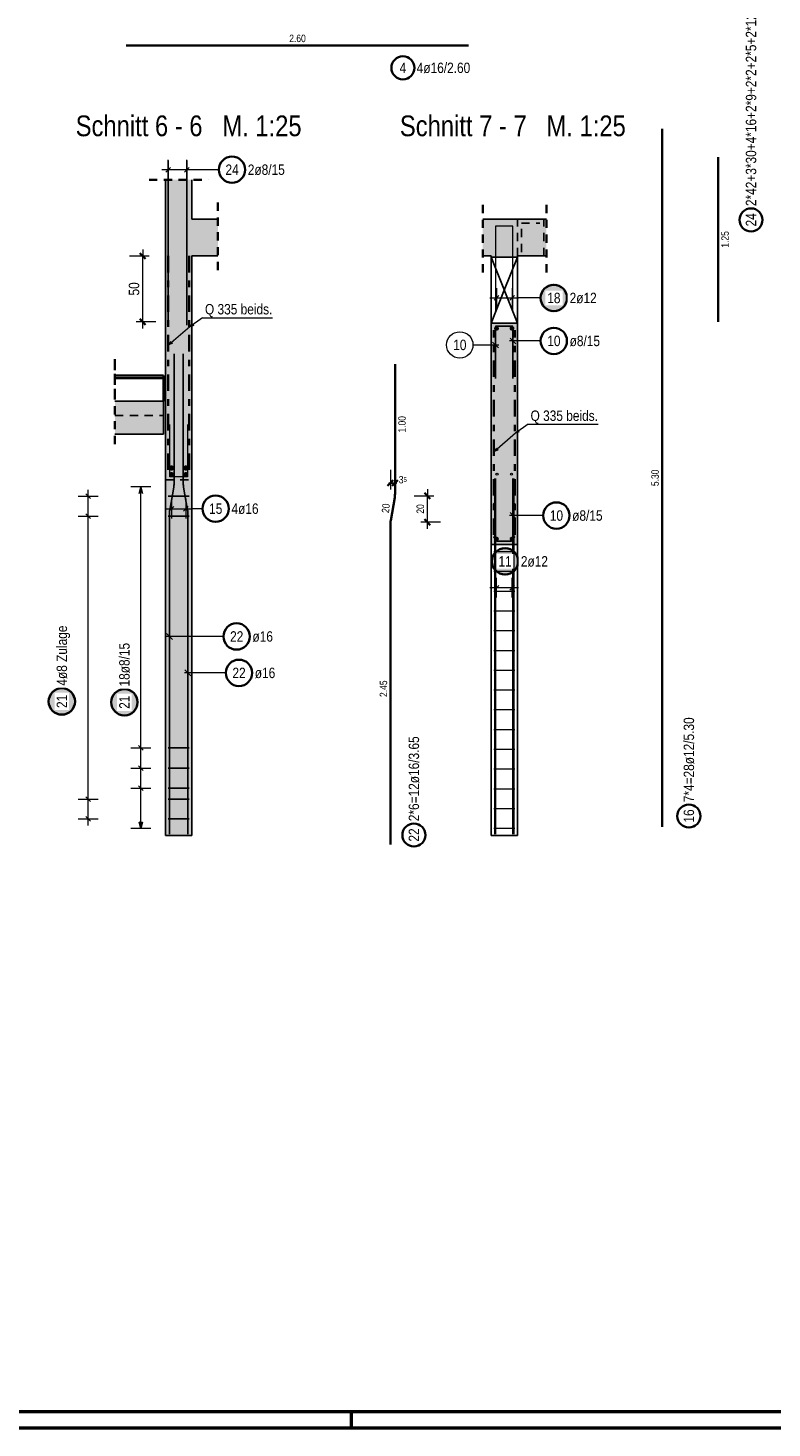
# Model space of a CAD drawing. Header units: millimetres. Extents: x -20 to 91, y -4 to 50.
# Tile 7 of 41: x 16 to 27, y 0 to 21. Entities that reach past the tile are written whole.
import ezdxf

# ---------------------------------------------------------------- set-up
doc = ezdxf.new("R2010")
doc.units = ezdxf.units.MM
doc.linetypes.add('DASHDOT', pattern=[1, 0.5, -0.25, 0, -0.25])
doc.linetypes.add('HIDDEN', pattern=[0.375, 0.25, -0.125])
for name, color, linetype, lineweight in [('Achsen', 7, 'Continuous', 20), ('Bewehrung', 7, 'Continuous', 20), ('nplo Bewehrung', 7, 'Continuous', 20), ('Schraffuren', 7, 'Continuous', 20)]:
    doc.layers.add(name, color=color, linetype=linetype, lineweight=lineweight)
doc.styles.add('Arial Narrow', font='ARIALN.TTF')
doc.dimstyles.new('Arch_Strakon_dimstyle', dxfattribs={"dimtxt": 17.5, "dimasz": 1, "dimexe": 1.25, "dimexo": 0.0625, "dimgap": 1, "dimtad": 0, "dimdec": 5, "dimzin": 12, "dimdsep": 46, "dimtxsty": 'Arial Narrow', "dimblk": 'Arrowhead_Tick', "dimsah": 1, "dimcen": 0, "dimse1": 1, "dimse2": 1, "dimclrd": 6, "dimclrt": 2, "dimazin": 0, "dimtfac": 1, "dimtdec": 4, "dimtmove": 0, "dimatfit": 3, "dimldrblk": 'NONE', "dimfxl": 1, "dimtvp": 1, "dimtolj": 1, "dimtzin": 0, "dimlwd": 13, "dimarcsym": 2})

# ---------------------------------------------------------------- blocks, each defined once
blk = doc.blocks.new('Arrowhead_Tick')
at = {"color": 2, "linetype": 'Continuous', "lineweight": 35, "ltscale": 0.5}
blk.add_line((4.4, 4.4), (-4.4, -4.4), dxfattribs=at)
at = {"color": 0, "linetype": 'Continuous', "lineweight": -2, "ltscale": 0.5}
for p, q in [((-1, 0), (0, 0)), ((0, 20), (0, -10)), ((10, 0), (0, 0))]:
    blk.add_line(p, q, dxfattribs=at)
blk = doc.blocks.new('*D11')
at = {"layer": 'Bewehrung', "color": 6, "linetype": 'Continuous', "lineweight": 13}
for p, q in [((21.583, 14.352), (21.573, 14.352)), ((21.593, 14.352), (21.663, 14.352)), ((21.673, 14.352), (21.683, 14.352))]:
    blk.add_line(p, q, dxfattribs=at)
at = {"layer": 'Defpoints', "color": 0}
for p in [(21.663, 14.352), (21.663, 14.158), (21.593, 13.758)]:
    blk.add_point(p, dxfattribs=at)
at = {"layer": 'Bewehrung', "color": 6, "lineweight": 13, "xscale": 0.01, "yscale": 0.01, "zscale": 0.01}
blk.add_blockref('Arrowhead_Tick', (21.593, 14.352), dxfattribs=at)
at = {"layer": 'Bewehrung', "color": 6, "lineweight": 13, "xscale": 0.01, "yscale": 0.01, "zscale": 0.01, "rotation": 180}
blk.add_blockref('Arrowhead_Tick', (21.663, 14.352), dxfattribs=at)
at = {"layer": 'Bewehrung', "color": 3, "lineweight": -2, "insert": (21.781, 14.402), "char_height": 0.1125, "attachment_point": 5, "style": 'Arial Narrow'}
blk.add_mtext('\\A1;3{\\A1;\\H.6x;\\S5;}', dxfattribs=at)
blk = doc.blocks.new('_None')
blk = doc.blocks.new('*D12')
at = {"layer": 'Bewehrung', "color": 6, "linetype": 'Continuous', "lineweight": 13}
blk.add_line((22.154, 13.768), (22.154, 14.148), dxfattribs=at)
at = {"layer": 'Defpoints', "color": 0}
for p in [(21.663, 14.158), (22.154, 14.158), (21.593, 13.758)]:
    blk.add_point(p, dxfattribs=at)
at = {"layer": 'Bewehrung', "color": 6, "lineweight": 13, "xscale": 0.01, "yscale": 0.01, "zscale": 0.01}
for p, rotation in [((22.154, 14.158), 90), ((22.154, 13.758), 270)]:
    blk.add_blockref('Arrowhead_Tick', p, dxfattribs=dict(at, rotation=rotation))
at = {"layer": 'Bewehrung', "color": 3, "lineweight": -2, "insert": (22.047, 13.958), "char_height": 0.1125, "attachment_point": 5, "rotation": 90, "style": 'Arial Narrow'}
blk.add_mtext('\\A1;20', dxfattribs=at)
blk = doc.blocks.new('*D13')
at = {"color": 6, "linetype": 'Continuous', "lineweight": 13}
blk.add_line((17.832, 16.81), (17.832, 17.79), dxfattribs=at)
at = {"layer": 'Defpoints', "color": 0}
for p in [(17.832, 17.8), (18.973, 17.8), (18.522, 16.8)]:
    blk.add_point(p, dxfattribs=at)
at = {"color": 6, "lineweight": 13, "xscale": 0.01, "yscale": 0.01, "zscale": 0.01}
for p, rotation in [((17.832, 17.8), 90), ((17.832, 16.8), 270)]:
    blk.add_blockref('Arrowhead_Tick', p, dxfattribs=dict(at, rotation=rotation))
at = {"color": 2, "lineweight": -2, "insert": (17.701, 17.3), "char_height": 0.1575, "attachment_point": 5, "rotation": 90, "style": 'Arial Narrow'}
blk.add_mtext('\\A1;50', dxfattribs=at)

msp = doc.modelspace()

# ---------------------------------------------------------------- hatches: boundary and pattern name
at = {"layer": 'Bewehrung', "lineweight": 25, "true_color": 0xffffff}
for points in [[(24.294058, 17.162078), (24.293924, 17.169755), (24.293522, 17.177424), (24.292853, 17.185074), (24.291917, 17.192696), (24.290716, 17.20028), (24.289251, 17.207818), (24.287523, 17.2153), (24.285536, 17.222718), (24.283291, 17.230061), (24.280791, 17.237322), (24.278039, 17.244491), (24.275038, 17.25156), (24.271793, 17.258519), (24.268307, 17.265361), (24.264584, 17.272078), (24.260629, 17.27866), (24.256447, 17.2851), (24.252042, 17.29139), (24.247421, 17.297523), (24.242588, 17.303491), (24.23755, 17.309286), (24.232313, 17.314902), (24.226883, 17.320332), (24.221267, 17.325569), (24.215472, 17.330607), (24.209504, 17.33544), (24.203371, 17.340061), (24.197081, 17.344466), (24.190641, 17.348648), (24.184058, 17.352603), (24.177342, 17.356326), (24.1705, 17.359812), (24.16354, 17.363058), (24.156472, 17.366058), (24.149303, 17.36881), (24.142042, 17.37131), (24.134699, 17.373555), (24.127281, 17.375543), (24.119799, 17.37727), (24.112261, 17.378735), (24.104676, 17.379937), (24.097055, 17.380872), (24.089405, 17.381542), (24.081736, 17.381944), (24.074058, 17.382078), (24.06638, 17.381944), (24.058712, 17.381542), (24.051062, 17.380872), (24.04344, 17.379937), (24.035856, 17.378735), (24.028318, 17.37727), (24.020835, 17.375543), (24.013418, 17.373555), (24.006075, 17.37131), (23.998814, 17.36881), (23.991645, 17.366058), (23.984576, 17.363058), (23.977617, 17.359812), (23.970775, 17.356326), (23.964058, 17.352603), (23.957476, 17.348648), (23.951036, 17.344466), (23.944746, 17.340061), (23.938613, 17.33544), (23.932645, 17.330607), (23.92685, 17.325569), (23.921233, 17.320332), (23.915804, 17.314902), (23.910566, 17.309286), (23.905529, 17.303491), (23.900696, 17.297523), (23.896075, 17.29139), (23.89167, 17.2851), (23.887488, 17.27866), (23.883533, 17.272078), (23.87981, 17.265361), (23.876324, 17.258519), (23.873078, 17.25156), (23.870078, 17.244491), (23.867326, 17.237322), (23.864826, 17.230061), (23.862581, 17.222718), (23.860593, 17.2153), (23.858866, 17.207818), (23.857401, 17.20028), (23.856199, 17.192696), (23.855263, 17.185074), (23.854594, 17.177424), (23.854192, 17.169755), (23.854058, 17.162078), (23.854192, 17.1544), (23.854594, 17.146731), (23.855263, 17.139081), (23.856199, 17.131459), (23.857401, 17.123875), (23.858866, 17.116337), (23.860593, 17.108855), (23.862581, 17.101437), (23.864826, 17.094094), (23.867326, 17.086833), (23.870078, 17.079664), (23.873078, 17.072595), (23.876324, 17.065636), (23.87981, 17.058794), (23.883533, 17.052078), (23.887488, 17.045495), (23.89167, 17.039055), (23.896075, 17.032765), (23.900696, 17.026632), (23.905529, 17.020664), (23.910566, 17.014869), (23.915804, 17.009253), (23.921233, 17.003823), (23.92685, 16.998586), (23.932645, 16.993548), (23.938613, 16.988715), (23.944746, 16.984094), (23.951036, 16.979689), (23.957476, 16.975507), (23.964058, 16.971552), (23.970775, 16.967829), (23.977617, 16.964343), (23.984576, 16.961098), (23.991645, 16.958097), (23.998814, 16.955345), (24.006075, 16.952845), (24.013418, 16.9506), (24.020835, 16.948612), (24.028318, 16.946885), (24.035856, 16.94542), (24.04344, 16.944219), (24.051062, 16.943283), (24.058712, 16.942613), (24.06638, 16.942212), (24.074058, 16.942078), (24.081736, 16.942212), (24.089405, 16.942613), (24.097055, 16.943283), (24.104676, 16.944219), (24.112261, 16.94542), (24.119799, 16.946885), (24.127281, 16.948612), (24.134699, 16.9506), (24.142042, 16.952845), (24.149303, 16.955345), (24.156472, 16.958097), (24.16354, 16.961098), (24.1705, 16.964343), (24.177342, 16.967829), (24.184058, 16.971552), (24.190641, 16.975507), (24.197081, 16.979689), (24.203371, 16.984094), (24.209504, 16.988715), (24.215472, 16.993548), (24.221267, 16.998586), (24.226883, 17.003823), (24.232313, 17.009253), (24.23755, 17.014869), (24.242588, 17.020664), (24.247421, 17.026632), (24.252042, 17.032765), (24.256447, 17.039055), (24.260629, 17.045495), (24.264584, 17.052078), (24.268307, 17.058794), (24.271793, 17.065636), (24.275038, 17.072595), (24.278039, 17.079664), (24.280791, 17.086833), (24.283291, 17.094094), (24.285536, 17.101437), (24.287523, 17.108855), (24.289251, 17.116337), (24.290716, 17.123875), (24.291917, 17.131459), (24.292853, 17.139081), (24.293522, 17.146731)], [(23.553605, 13.162078), (23.553471, 13.169755), (23.553069, 13.177424), (23.5524, 13.185074), (23.551464, 13.192696), (23.550263, 13.20028), (23.548798, 13.207818), (23.54707, 13.2153), (23.545083, 13.222718), (23.542837, 13.230061), (23.540337, 13.237322), (23.537586, 13.244491), (23.534585, 13.25156), (23.53134, 13.258519), (23.527854, 13.265361), (23.524131, 13.272078), (23.520176, 13.27866), (23.515993, 13.2851), (23.511589, 13.29139), (23.506967, 13.297523), (23.502135, 13.303491), (23.497097, 13.309286), (23.49186, 13.314902), (23.48643, 13.320332), (23.480814, 13.325569), (23.475018, 13.330607), (23.469051, 13.33544), (23.462918, 13.340061), (23.456628, 13.344466), (23.450187, 13.348648), (23.443605, 13.352603), (23.436889, 13.356326), (23.430047, 13.359812), (23.423087, 13.363058), (23.416019, 13.366058), (23.408849, 13.36881), (23.401589, 13.37131), (23.394245, 13.373555), (23.386828, 13.375543), (23.379346, 13.37727), (23.371808, 13.378735), (23.364223, 13.379937), (23.356601, 13.380872), (23.348951, 13.381542), (23.341283, 13.381944), (23.333605, 13.382078), (23.325927, 13.381944), (23.318259, 13.381542), (23.310609, 13.380872), (23.302987, 13.379937), (23.295402, 13.378735), (23.287864, 13.37727), (23.280382, 13.375543), (23.272965, 13.373555), (23.265621, 13.37131), (23.258361, 13.36881), (23.251192, 13.366058), (23.244123, 13.363058), (23.237163, 13.359812), (23.230321, 13.356326), (23.223605, 13.352603), (23.217023, 13.348648), (23.210583, 13.344466), (23.204292, 13.340061), (23.19816, 13.33544), (23.192192, 13.330607), (23.186396, 13.325569), (23.18078, 13.320332), (23.17535, 13.314902), (23.170113, 13.309286), (23.165075, 13.303491), (23.160243, 13.297523), (23.155621, 13.29139), (23.151217, 13.2851), (23.147034, 13.27866), (23.143079, 13.272078), (23.139357, 13.265361), (23.13587, 13.258519), (23.132625, 13.25156), (23.129625, 13.244491), (23.126873, 13.237322), (23.124373, 13.230061), (23.122127, 13.222718), (23.12014, 13.2153), (23.118413, 13.207818), (23.116947, 13.20028), (23.115746, 13.192696), (23.11481, 13.185074), (23.114141, 13.177424), (23.113739, 13.169755), (23.113605, 13.162078), (23.113739, 13.1544), (23.114141, 13.146731), (23.11481, 13.139081), (23.115746, 13.131459), (23.116947, 13.123875), (23.118413, 13.116337), (23.12014, 13.108855), (23.122127, 13.101437), (23.124373, 13.094094), (23.126873, 13.086833), (23.129625, 13.079664), (23.132625, 13.072595), (23.13587, 13.065636), (23.139357, 13.058794), (23.143079, 13.052078), (23.147034, 13.045495), (23.151217, 13.039055), (23.155621, 13.032765), (23.160243, 13.026632), (23.165075, 13.020664), (23.170113, 13.014869), (23.17535, 13.009253), (23.18078, 13.003823), (23.186396, 12.998586), (23.192192, 12.993548), (23.19816, 12.988715), (23.204292, 12.984094), (23.210583, 12.979689), (23.217023, 12.975507), (23.223605, 12.971552), (23.230321, 12.967829), (23.237163, 12.964343), (23.244123, 12.961098), (23.251192, 12.958097), (23.258361, 12.955345), (23.265621, 12.952845), (23.272965, 12.9506), (23.280382, 12.948612), (23.287864, 12.946885), (23.295402, 12.94542), (23.302987, 12.944219), (23.310609, 12.943283), (23.318259, 12.942613), (23.325927, 12.942212), (23.333605, 12.942078), (23.341283, 12.942212), (23.348951, 12.942613), (23.356601, 12.943283), (23.364223, 12.944219), (23.371808, 12.94542), (23.379346, 12.946885), (23.386828, 12.948612), (23.394245, 12.9506), (23.401589, 12.952845), (23.408849, 12.955345), (23.416019, 12.958097), (23.423087, 12.961098), (23.430047, 12.964343), (23.436889, 12.967829), (23.443605, 12.971552), (23.450187, 12.975507), (23.456628, 12.979689), (23.462918, 12.984094), (23.469051, 12.988715), (23.475018, 12.993548), (23.480814, 12.998586), (23.48643, 13.003823), (23.49186, 13.009253), (23.497097, 13.014869), (23.502135, 13.020664), (23.506967, 13.026632), (23.511589, 13.032765), (23.515993, 13.039055), (23.520176, 13.045495), (23.524131, 13.052078), (23.527854, 13.058794), (23.53134, 13.065636), (23.534585, 13.072595), (23.537586, 13.079664), (23.540337, 13.086833), (23.542837, 13.094094), (23.545083, 13.101437), (23.54707, 13.108855), (23.548798, 13.116337), (23.550263, 13.123875), (23.551464, 13.131459), (23.5524, 13.139081), (23.553069, 13.146731)], [(16.823935, 11.034203), (16.823801, 11.041881), (16.823399, 11.049549), (16.82273, 11.057199), (16.821794, 11.064821), (16.820593, 11.072405), (16.819127, 11.079943), (16.8174, 11.087426), (16.815412, 11.094843), (16.813167, 11.102187), (16.810667, 11.109447), (16.807915, 11.116616), (16.804915, 11.123685), (16.80167, 11.130645), (16.798183, 11.137487), (16.79446, 11.144203), (16.790505, 11.150785), (16.786323, 11.157225), (16.781919, 11.163516), (16.777297, 11.169648), (16.772465, 11.175616), (16.767427, 11.181412), (16.76219, 11.187028), (16.75676, 11.192458), (16.751144, 11.197695), (16.745348, 11.202733), (16.73938, 11.207565), (16.733248, 11.212187), (16.726957, 11.216591), (16.720517, 11.220773), (16.713935, 11.224728), (16.707219, 11.228451), (16.700376, 11.231938), (16.693417, 11.235183), (16.686348, 11.238183), (16.679179, 11.240935), (16.671919, 11.243435), (16.664575, 11.24568), (16.657158, 11.247668), (16.649675, 11.249395), (16.642137, 11.250861), (16.634553, 11.252062), (16.626931, 11.252998), (16.619281, 11.253667), (16.611613, 11.254069), (16.603935, 11.254203), (16.596257, 11.254069), (16.588588, 11.253667), (16.580939, 11.252998), (16.573317, 11.252062), (16.565732, 11.250861), (16.558194, 11.249395), (16.550712, 11.247668), (16.543295, 11.24568), (16.535951, 11.243435), (16.52869, 11.240935), (16.521521, 11.238183), (16.514453, 11.235183), (16.507493, 11.231938), (16.500651, 11.228451), (16.493935, 11.224728), (16.487353, 11.220773), (16.480912, 11.216591), (16.474622, 11.212187), (16.468489, 11.207565), (16.462522, 11.202733), (16.456726, 11.197695), (16.45111, 11.192458), (16.44568, 11.187028), (16.440443, 11.181412), (16.435405, 11.175616), (16.430572, 11.169648), (16.425951, 11.163516), (16.421547, 11.157225), (16.417364, 11.150785), (16.413409, 11.144203), (16.409686, 11.137487), (16.4062, 11.130645), (16.402955, 11.123685), (16.399954, 11.116616), (16.397202, 11.109447), (16.394702, 11.102187), (16.392457, 11.094843), (16.39047, 11.087426), (16.388742, 11.079943), (16.387277, 11.072405), (16.386076, 11.064821), (16.38514, 11.057199), (16.384471, 11.049549), (16.384069, 11.041881), (16.383935, 11.034203), (16.384069, 11.026525), (16.384471, 11.018856), (16.38514, 11.011207), (16.386076, 11.003585), (16.387277, 10.996), (16.388742, 10.988462), (16.39047, 10.98098), (16.392457, 10.973563), (16.394702, 10.966219), (16.397202, 10.958958), (16.399954, 10.951789), (16.402955, 10.944721), (16.4062, 10.937761), (16.409686, 10.930919), (16.413409, 10.924203), (16.417364, 10.917621), (16.421547, 10.91118), (16.425951, 10.90489), (16.430572, 10.898757), (16.435405, 10.89279), (16.440443, 10.886994), (16.44568, 10.881378), (16.45111, 10.875948), (16.456726, 10.870711), (16.462522, 10.865673), (16.468489, 10.860841), (16.474622, 10.856219), (16.480912, 10.851815), (16.487353, 10.847632), (16.493935, 10.843677), (16.500651, 10.839954), (16.507493, 10.836468), (16.514453, 10.833223), (16.521521, 10.830222), (16.52869, 10.827471), (16.535951, 10.82497), (16.543295, 10.822725), (16.550712, 10.820738), (16.558194, 10.81901), (16.565732, 10.817545), (16.573317, 10.816344), (16.580939, 10.815408), (16.588588, 10.814739), (16.596257, 10.814337), (16.603935, 10.814203), (16.611613, 10.814337), (16.619281, 10.814739), (16.626931, 10.815408), (16.634553, 10.816344), (16.642137, 10.817545), (16.649675, 10.81901), (16.657158, 10.820738), (16.664575, 10.822725), (16.671919, 10.82497), (16.679179, 10.827471), (16.686348, 10.830222), (16.693417, 10.833223), (16.700376, 10.836468), (16.707219, 10.839954), (16.713935, 10.843677), (16.720517, 10.847632), (16.726957, 10.851815), (16.733248, 10.856219), (16.73938, 10.860841), (16.745348, 10.865673), (16.751144, 10.870711), (16.75676, 10.875948), (16.76219, 10.881378), (16.767427, 10.886994), (16.772465, 10.89279), (16.777297, 10.898757), (16.781919, 10.90489), (16.786323, 10.91118), (16.790505, 10.917621), (16.79446, 10.924203), (16.798183, 10.930919), (16.80167, 10.937761), (16.804915, 10.944721), (16.807915, 10.951789), (16.810667, 10.958958), (16.813167, 10.966219), (16.815412, 10.973563), (16.8174, 10.98098), (16.819127, 10.988462), (16.820593, 10.996), (16.821794, 11.003585), (16.82273, 11.011207), (16.823399, 11.018856)], [(17.773935, 11.021602), (17.773801, 11.02928), (17.773399, 11.036948), (17.77273, 11.044598), (17.771794, 11.05222), (17.770593, 11.059804), (17.769127, 11.067342), (17.7674, 11.074825), (17.765412, 11.082242), (17.763167, 11.089585), (17.760667, 11.096846), (17.757915, 11.104015), (17.754915, 11.111084), (17.75167, 11.118043), (17.748183, 11.124885), (17.74446, 11.131602), (17.740505, 11.138184), (17.736323, 11.144624), (17.731919, 11.150914), (17.727297, 11.157047), (17.722465, 11.163015), (17.717427, 11.16881), (17.71219, 11.174427), (17.70676, 11.179856), (17.701144, 11.185094), (17.695348, 11.190131), (17.68938, 11.194964), (17.683248, 11.199585), (17.676957, 11.20399), (17.670517, 11.208172), (17.663935, 11.212127), (17.657219, 11.21585), (17.650376, 11.219336), (17.643417, 11.222582), (17.636348, 11.225582), (17.629179, 11.228334), (17.621919, 11.230834), (17.614575, 11.233079), (17.607158, 11.235067), (17.599675, 11.236794), (17.592137, 11.238259), (17.584553, 11.239461), (17.576931, 11.240397), (17.569281, 11.241066), (17.561613, 11.241468), (17.553935, 11.241602), (17.546257, 11.241468), (17.538588, 11.241066), (17.530939, 11.240397), (17.523317, 11.239461), (17.515732, 11.238259), (17.508194, 11.236794), (17.500712, 11.235067), (17.493295, 11.233079), (17.485951, 11.230834), (17.47869, 11.228334), (17.471521, 11.225582), (17.464453, 11.222582), (17.457493, 11.219336), (17.450651, 11.21585), (17.443935, 11.212127), (17.437353, 11.208172), (17.430912, 11.20399), (17.424622, 11.199585), (17.418489, 11.194964), (17.412522, 11.190131), (17.406726, 11.185094), (17.40111, 11.179856), (17.39568, 11.174427), (17.390443, 11.16881), (17.385405, 11.163015), (17.380572, 11.157047), (17.375951, 11.150914), (17.371547, 11.144624), (17.367364, 11.138184), (17.363409, 11.131602), (17.359686, 11.124885), (17.3562, 11.118043), (17.352955, 11.111084), (17.349954, 11.104015), (17.347202, 11.096846), (17.344702, 11.089585), (17.342457, 11.082242), (17.34047, 11.074825), (17.338742, 11.067342), (17.337277, 11.059804), (17.336076, 11.05222), (17.33514, 11.044598), (17.334471, 11.036948), (17.334069, 11.02928), (17.333935, 11.021602), (17.334069, 11.013924), (17.334471, 11.006255), (17.33514, 10.998605), (17.336076, 10.990984), (17.337277, 10.983399), (17.338742, 10.975861), (17.34047, 10.968379), (17.342457, 10.960961), (17.344702, 10.953618), (17.347202, 10.946357), (17.349954, 10.939188), (17.352955, 10.93212), (17.3562, 10.92516), (17.359686, 10.918318), (17.363409, 10.911602), (17.367364, 10.905019), (17.371547, 10.898579), (17.375951, 10.892289), (17.380572, 10.886156), (17.385405, 10.880188), (17.390443, 10.874393), (17.39568, 10.868777), (17.40111, 10.863347), (17.406726, 10.85811), (17.412522, 10.853072), (17.418489, 10.848239), (17.424622, 10.843618), (17.430912, 10.839213), (17.437353, 10.835031), (17.443935, 10.831076), (17.450651, 10.827353), (17.457493, 10.823867), (17.464453, 10.820622), (17.471521, 10.817621), (17.47869, 10.814869), (17.485951, 10.812369), (17.493295, 10.810124), (17.500712, 10.808137), (17.508194, 10.806409), (17.515732, 10.804944), (17.523317, 10.803743), (17.530939, 10.802807), (17.538588, 10.802138), (17.546257, 10.801736), (17.553935, 10.801602), (17.561613, 10.801736), (17.569281, 10.802138), (17.576931, 10.802807), (17.584553, 10.803743), (17.592137, 10.804944), (17.599675, 10.806409), (17.607158, 10.808137), (17.614575, 10.810124), (17.621919, 10.812369), (17.629179, 10.814869), (17.636348, 10.817621), (17.643417, 10.820622), (17.650376, 10.823867), (17.657219, 10.827353), (17.663935, 10.831076), (17.670517, 10.835031), (17.676957, 10.839213), (17.683248, 10.843618), (17.68938, 10.848239), (17.695348, 10.853072), (17.701144, 10.85811), (17.70676, 10.863347), (17.71219, 10.868777), (17.717427, 10.874393), (17.722465, 10.880188), (17.727297, 10.886156), (17.731919, 10.892289), (17.736323, 10.898579), (17.740505, 10.905019), (17.74446, 10.911602), (17.748183, 10.918318), (17.75167, 10.92516), (17.754915, 10.93212), (17.757915, 10.939188), (17.760667, 10.946357), (17.763167, 10.953618), (17.765412, 10.960961), (17.7674, 10.968379), (17.769127, 10.975861), (17.770593, 10.983399), (17.771794, 10.990984), (17.77273, 10.998605), (17.773399, 11.006255)]]:
    msp.add_hatch(color=7, dxfattribs=at).paths.add_polyline_path(points)
at = {"layer": 'Schraffuren', "lineweight": 13, "true_color": 0xd7ffd7}
for points in [[(18.177857, 18.359991), (18.577857, 18.359991), (18.577857, 18.958259), (18.177857, 18.958259)], [(18.177826, 17.799979), (18.97349, 17.799991), (18.97349, 18.359991), (18.177826, 18.359991)], [(23.961902, 17.799991), (23.961902, 18.359991), (22.994324, 18.359991), (22.994324, 17.799991)], [(18.577826, 14.399976), (18.577826, 17.799991), (18.177826, 17.799979), (18.177826, 14.399976)], [(23.52158, 17.779979), (23.52158, 17.799979), (23.12158, 17.799979), (23.12158, 17.779979)], [(23.52158, 13.419979), (23.52158, 16.779979), (23.12158, 16.779979), (23.12158, 13.419979)], [(17.41048, 15.096076), (18.147826, 15.096076), (18.147826, 15.596076), (17.41048, 15.596076)], [(18.177826, 8.999979), (18.577826, 8.999979), (18.577826, 14.399976), (18.177826, 14.399976)]]:
    msp.add_hatch(color=254, dxfattribs=at).paths.add_polyline_path(points)

# ---------------------------------------------------------------- linework, layer by layer
at = {"color": 2, "linetype": 'Continuous', "lineweight": 35, "ltscale": 0.5}
msp.add_line((22.780581, 20.998212), (17.580581, 20.998212), dxfattribs=at)
at = {"color": 3, "linetype": 'Continuous', "lineweight": 25, "ltscale": 0.5}
for p, q in [((18.185052, 19.0752), (18.255763, 19.14591)), ((18.220408, 16.748456), (18.220408, 19.248456)), ((18.465052, 19.0752), (18.535763, 19.14591)), ((18.500408, 16.748456), (18.500408, 19.248456)), ((23.189653, 16.699976), (23.189653, 15.939976)), ((23.421581, 16.731976), (23.221653, 16.731976)), ((23.453588, 15.939976), (23.453581, 16.699977)), ((23.409388, 16.553895), (23.497777, 16.465508)), ((23.189653, 13.499979), (23.189653, 14.259979)), ((23.453588, 14.259979), (23.453581, 13.499978)), ((23.40939, 13.901967), (23.497778, 13.813578)), ((23.421581, 13.467979), (23.221653, 13.467979))]:
    msp.add_line(p, q, dxfattribs=at)
at = {"color": 5, "linetype": 'Continuous', "lineweight": 18, "ltscale": 0.5}
for p, q in [((18.220408, 18.960555), (18.220408, 19.260555)), ((18.500408, 18.960555), (18.500408, 19.260555)), ((18.600408, 19.110555), (18.120408, 19.110555)), ((18.987505, 19.110555), (18.600408, 19.110555)), ((23.874058, 16.509706), (23.403583, 16.509701)), ((23.912829, 13.857768), (23.403584, 13.857773))]:
    msp.add_line(p, q, dxfattribs=at)
at = {"color": 2, "linetype": 'HIDDEN', "lineweight": 35, "ltscale": 0.5}
for p, q in [((17.927857, 18.958259), (18.827857, 18.958259)), ((18.97349, 18.609991), (18.97349, 17.549991)), ((22.994324, 17.549991), (22.994324, 18.609991)), ((23.961902, 17.549991), (23.961902, 18.609991)), ((17.41048, 16.233102), (17.41048, 15.693102)), ((17.41048, 16.193102), (17.41048, 14.846076))]:
    msp.add_line(p, q, dxfattribs=at)
at = {"color": 3, "linetype": 'HIDDEN', "lineweight": 25, "ltscale": 0.5}
for p, q in [((23.52158, 17.799979), (23.52158, 18.359991)), ((23.92158, 17.799991), (23.92158, 18.359991)), ((17.41048, 15.378723), (18.147826, 15.378723)), ((18.177826, 14.399976), (18.577826, 14.399976))]:
    msp.add_line(p, q, dxfattribs=at)
at = {"color": 4, "linetype": 'Continuous', "lineweight": 50}
for p, q in [((1, 0.25), (87.25, 0.25)), ((0, 0), (87.5, 0))]:
    msp.add_line(p, q, dxfattribs=at)
at = {"color": 4, "linetype": 'Continuous', "lineweight": 50, "ltscale": 0.5}
msp.add_line((21, 0), (21, 0.25), dxfattribs=at)
at = {"color": 2, "linetype": 'Continuous', "lineweight": 35, "ltscale": 0.5}
for centre, radius in [((21.782282, 20.657329), 0.175), ((19.187505, 19.110555), 0.2), ((24.074058, 16.509708), 0.2), ((24.112829, 13.857766), 0.2)]:
    msp.add_circle(centre, radius, dxfattribs=at)
at = {"color": 9, "linetype": 'Continuous', "lineweight": 0}
for centre in [(18.177826, 18.359991), (18.177826, 17.799979), (18.522291, 16.799979)]:
    msp.add_circle(centre, 0.00222, dxfattribs=at)
at = {"color": 3, "linetype": 'Continuous', "lineweight": 25, "ltscale": 0.5}
for centre, start, end in [((23.221653, 16.699976), 90, 180), ((23.421581, 16.699976), 0.0005559, 90), ((23.221653, 13.499979), 180, 270), ((23.421581, 13.499979), 270, 359.9994441)]:
    msp.add_arc(centre, 0.032, start, end, dxfattribs=at)
at = {"layer": 'Achsen', "color": 3, "linetype": 'HIDDEN', "lineweight": 25, "ltscale": 0.5}
for p, q in [((23.58158, 17.859991), (23.58158, 18.299991)), ((23.58158, 18.299991), (23.86158, 18.299991))]:
    msp.add_line(p, q, dxfattribs=at)
at = {"layer": 'Achsen', "color": 3, "linetype": 'Continuous', "lineweight": 25}
for p, q in [((23.52158, 16.779979), (23.12158, 17.779979)), ((23.32158, 17.279979), (23.52158, 17.779979)), ((23.12158, 16.779979), (23.32158, 17.279979)), ((23.12158, 8.999979), (23.12158, 13.419979)), ((23.12158, 8.999979), (23.52158, 8.999979))]:
    msp.add_line(p, q, dxfattribs=at)
at = {"layer": 'Achsen', "color": 2, "linetype": 'Continuous', "lineweight": 35}
for p, q in [((17.41048, 15.983102), (18.147826, 15.983102)), ((18.147826, 15.983102), (18.147826, 15.943102)), ((17.41048, 15.943102), (18.147826, 15.943102)), ((18.147826, 15.943102), (18.147826, 15.596076))]:
    msp.add_line(p, q, dxfattribs=at)
at = {"layer": 'Bewehrung', "color": 2, "linetype": 'Continuous', "lineweight": 35, "ltscale": 0.5}
for p, q in [((25.717327, 19.728643), (25.717327, 9.128643)), ((26.567983, 19.299979), (26.567983, 16.799979)), ((26.567983, 16.799979), (26.567983, 16.799979)), ((21.662854, 14.185414), (21.662854, 16.156867)), ((21.597644, 13.784998), (21.658063, 14.130252)), ((21.592854, 8.863092), (21.592854, 13.729836))]:
    msp.add_line(p, q, dxfattribs=at)
at = {"layer": 'Bewehrung', "color": 2, "linetype": 'DASHDOT', "lineweight": 35, "ltscale": 0.5}
for p, q in [((18.217857, 17.799979), (18.217857, 14.462985)), ((18.537857, 17.799979), (18.537857, 14.462985)), ((23.16158, 13.562637), (23.16158, 16.672312)), ((23.48158, 13.562637), (23.48158, 16.672312))]:
    msp.add_line(p, q, dxfattribs=at)
at = {"layer": 'Bewehrung', "color": 3, "linetype": 'Continuous', "lineweight": 25}
for p, q in [((23.12158, 16.779979), (23.12158, 17.799991)), ((23.52158, 17.799991), (23.52158, 16.779979))]:
    msp.add_line(p, q, dxfattribs=at)
at = {"layer": 'Bewehrung', "color": 5, "linetype": 'Continuous', "lineweight": 18, "ltscale": 0.5}
for p, q in [((23.20358, 17.312078), (23.20358, 17.012078)), ((23.43958, 17.312078), (23.43958, 17.012078)), ((23.10358, 17.162078), (23.53958, 17.162078)), ((23.874058, 17.162078), (23.53958, 17.162078)), ((17.003935, 9.149979), (17.003935, 14.249976)), ((17.953935, 14.291973), (17.653935, 14.291973)), ((17.803935, 9.107979), (17.803935, 14.291973)), ((16.853935, 14.149976), (17.153935, 14.149976)), ((18.267826, 14.112078), (18.267826, 13.812078)), ((18.267826, 14.112078), (18.267826, 13.812078)), ((18.487826, 14.112078), (18.487826, 13.812078)), ((18.487826, 14.112078), (18.487826, 13.812078)), ((16.853935, 13.849976), (17.153935, 13.849976)), ((18.167826, 13.962078), (18.587826, 13.962078)), ((18.739308, 13.962078), (18.587826, 13.962078)), ((23.53958, 12.762078), (23.10358, 12.762078)), ((23.20358, 12.612078), (23.20358, 12.912078)), ((23.43958, 12.612078), (23.43958, 12.912078)), ((19.058005, 12.021262), (18.187857, 12.021262)), ((19.093756, 11.46828), (18.467857, 11.46828)), ((17.653935, 10.327742), (17.953935, 10.327742)), ((17.653935, 10.022801), (17.953935, 10.022801)), ((17.653935, 9.71786), (17.953935, 9.71786)), ((16.853935, 9.549979), (17.153935, 9.549979)), ((16.853935, 9.249979), (17.153935, 9.249979)), ((17.653935, 9.107979), (17.953935, 9.107979))]:
    msp.add_line(p, q, dxfattribs=at)
at = {"layer": 'Bewehrung', "color": 3, "linetype": 'Continuous', "lineweight": 25, "ltscale": 0.5}
for p, q in [((23.238935, 17.197433), (23.168225, 17.126722)), ((23.474935, 17.197433), (23.404224, 17.126722)), ((18.307857, 14.342301), (18.307857, 16.313754)), ((18.447857, 14.342301), (18.447857, 16.313754)), ((17.803935, 14.291973), (17.77714, 14.191973)), ((17.83073, 14.191973), (17.803935, 14.291973)), ((18.242648, 13.941885), (18.303067, 14.287139)), ((18.513067, 13.941885), (18.452648, 14.287139)), ((16.968579, 14.185332), (17.03929, 14.114621)), ((18.217826, 14.149976), (18.537826, 14.149976)), ((16.968579, 13.885332), (17.03929, 13.814621)), ((18.217826, 13.849976), (18.537826, 13.849976)), ((18.303182, 13.997433), (18.232471, 13.926722)), ((18.303182, 13.997433), (18.232471, 13.926722)), ((18.237857, 9.019979), (18.237857, 13.886723)), ((18.523182, 13.997433), (18.452471, 13.926722)), ((18.523182, 13.997433), (18.452471, 13.926722)), ((18.517857, 9.019979), (18.517857, 13.886723)), ((23.168225, 12.726722), (23.238935, 12.797433)), ((23.404225, 12.726722), (23.474935, 12.797433)), ((18.193663, 12.065456), (18.282051, 11.977068)), ((18.473663, 11.512474), (18.562051, 11.424086)), ((17.768579, 10.363097), (17.83929, 10.292387)), ((18.217826, 10.327742), (18.537826, 10.327742)), ((17.768579, 10.058157), (17.83929, 9.987446)), ((18.217826, 10.022801), (18.537826, 10.022801)), ((16.968579, 9.585334), (17.03929, 9.514623)), ((17.768579, 9.753216), (17.83929, 9.682505)), ((18.217826, 9.71786), (18.537826, 9.71786)), ((18.217826, 9.549979), (18.537826, 9.549979)), ((16.968579, 9.285334), (17.03929, 9.214623)), ((17.77714, 9.207979), (17.803935, 9.107979)), ((17.803935, 9.107979), (17.83073, 9.207979)), ((18.217826, 9.249979), (18.537826, 9.249979))]:
    msp.add_line(p, q, dxfattribs=at)
at = {"layer": 'Bewehrung', "color": 2, "linetype": 'Continuous', "lineweight": 35, "ltscale": 0.5}
for centre, radius in [((27.068382, 18.347309), 0.175), ((24.074058, 17.162078), 0.2), ((18.939308, 13.962078), 0.2), ((23.333605, 13.162078), 0.2), ((19.258005, 12.021262), 0.2), ((19.293756, 11.46828), 0.2), ((16.603935, 11.034203), 0.2), ((17.553935, 11.021602), 0.2), ((26.124531, 9.294058), 0.175), ((21.949122, 9.005508), 0.175)]:
    msp.add_circle(centre, radius, dxfattribs=at)
at = {"layer": 'Bewehrung', "color": 4, "linetype": 'Continuous', "lineweight": 50, "ltscale": 0.5}
for centre, radius in [((23.20358, 16.697979), 0.012), ((23.20358, 16.697979), 0.012), ((23.20358, 16.697979), 0.0108), ((23.20358, 16.697979), 0.0084), ((23.20358, 16.697979), 0.006), ((23.20358, 16.697979), 0.0036), ((23.20358, 16.697979), 0.0012), ((23.43958, 16.697979), 0.012), ((23.43958, 16.697979), 0.012), ((23.43958, 16.697979), 0.0108), ((23.43958, 16.697979), 0.0084), ((23.43958, 16.697979), 0.006), ((23.43958, 16.697979), 0.0036), ((23.43958, 16.697979), 0.0012), ((18.267826, 14.579976), 0.016), ((18.267826, 14.579976), 0.016), ((18.267826, 14.479976), 0.016), ((18.267826, 14.479976), 0.016), ((18.267826, 14.579976), 0.0144), ((18.267826, 14.479976), 0.0144), ((18.267826, 14.579976), 0.0112), ((18.267826, 14.479976), 0.0112), ((18.267826, 14.579976), 0.008), ((18.267826, 14.479976), 0.008), ((18.267826, 14.579976), 0.0048), ((18.267826, 14.479976), 0.0048), ((18.267826, 14.579976), 0.0016), ((18.267826, 14.479976), 0.0016), ((18.487826, 14.579976), 0.016), ((18.487826, 14.579976), 0.016), ((18.487826, 14.479976), 0.016), ((18.487826, 14.479976), 0.016), ((18.487826, 14.579976), 0.0144), ((18.487826, 14.479976), 0.0144), ((18.487826, 14.579976), 0.0112), ((18.487826, 14.479976), 0.0112), ((18.487826, 14.579976), 0.008), ((18.487826, 14.479976), 0.008), ((18.487826, 14.579976), 0.0048), ((18.487826, 14.479976), 0.0048), ((18.487826, 14.579976), 0.0016), ((18.487826, 14.479976), 0.0016), ((23.20358, 13.501979), 0.012), ((23.20358, 13.501979), 0.012), ((23.20358, 13.501979), 0.0108), ((23.20358, 13.501979), 0.0084), ((23.20358, 13.501979), 0.006), ((23.20358, 13.501979), 0.0036), ((23.20358, 13.501979), 0.0012), ((23.43958, 13.501979), 0.012), ((23.43958, 13.501979), 0.012), ((23.43958, 13.501979), 0.0108), ((23.43958, 13.501979), 0.0084), ((23.43958, 13.501979), 0.006), ((23.43958, 13.501979), 0.0036), ((23.43958, 13.501979), 0.0012)]:
    msp.add_circle(centre, radius, dxfattribs=at)
at = {"layer": 'Bewehrung', "color": 3, "linetype": 'Continuous', "lineweight": 25, "ltscale": 0.5}
for centre, start, end in [((17.987857, 14.342301), 350.0737545, 0), ((18.767857, 14.342301), 180, 189.9262455), ((18.557857, 13.886723), 170.0737545, 180), ((18.197857, 13.886723), 0, 9.9262455)]:
    msp.add_arc(centre, 0.32, start, end, dxfattribs=at)
at = {"layer": 'Bewehrung', "color": 2, "linetype": 'Continuous', "lineweight": 35, "ltscale": 0.5}
for centre, start, end in [((21.342854, 14.185414), 350.0737545, 0), ((21.912854, 13.729836), 170.0737545, 180)]:
    msp.add_arc(centre, 0.32, start, end, dxfattribs=at)
at = {"layer": 'nplo Bewehrung', "color": 9, "linetype": 'Continuous', "lineweight": 0, "ltscale": 0.5}
for p, q in [((18.177826, 16.799976), (18.177826, 18.958259)), ((23.45358, 18.251991), (23.18958, 18.251991)), ((23.18958, 18.251991), (23.18958, 16.959991)), ((23.45358, 16.959991), (23.45358, 18.251991)), ((23.45358, 16.731979), (23.189653, 16.731979)), ((23.189653, 16.731979), (23.189653, 15.939979)), ((23.453588, 15.939979), (23.45358, 16.731979)), ((22.846023, 16.449155), (23.239653, 16.449155)), ((23.233847, 16.40496), (23.145459, 16.493349)), ((18.2459, 14.447976), (18.2459, 15.239976)), ((18.509834, 15.239976), (18.509827, 14.447976)), ((18.509827, 14.447976), (18.2459, 14.447976)), ((23.19358, 9.019979), (23.19358, 14.419979)), ((23.44958, 9.019979), (23.44958, 14.419979)), ((23.16158, 12.711408), (23.48158, 12.711408)), ((23.16158, 12.411122), (23.48158, 12.411122)), ((23.16158, 12.110837), (23.48158, 12.110837)), ((23.16158, 11.810551), (23.48158, 11.810551)), ((23.16158, 11.510266), (23.48158, 11.510266)), ((23.16158, 11.20998), (23.48158, 11.20998)), ((23.16158, 10.909695), (23.48158, 10.909695)), ((23.16158, 10.609409), (23.48158, 10.609409)), ((23.16158, 10.309124), (23.48158, 10.309124)), ((23.16158, 10.008838), (23.48158, 10.008838)), ((23.16158, 9.708553), (23.48158, 9.708553)), ((23.16158, 9.408267), (23.48158, 9.408267)), ((23.16158, 9.107982), (23.48158, 9.107982))]:
    msp.add_line(p, q, dxfattribs=at)
for centre, radius in [((22.646023, 16.449155), 0.2), ((23.21158, 14.485976), 0.016), ((23.21158, 14.485976), 0.016), ((23.43158, 14.485976), 0.016), ((23.43158, 14.485976), 0.016), ((23.169575, 14.291976), 0.008), ((23.169575, 14.291976), 0.008), ((23.47358, 14.291976), 0.008), ((23.47358, 14.291976), 0.008), ((23.169575, 14.03731), 0.008), ((23.169575, 14.03731), 0.008), ((23.47358, 14.03731), 0.008), ((23.47358, 14.03731), 0.008), ((23.169575, 13.782644), 0.008), ((23.169575, 13.782644), 0.008), ((23.47358, 13.782644), 0.008), ((23.47358, 13.782644), 0.008), ((23.169575, 13.527979), 0.008), ((23.169575, 13.527979), 0.008), ((23.47358, 13.527979), 0.008), ((23.47358, 13.527979), 0.008)]:
    msp.add_circle(centre, radius, dxfattribs=at)
at = {"layer": 'Schraffuren', "color": 3, "linetype": 'Continuous', "lineweight": 25}
for p, q in [((18.177857, 18.958259), (18.177857, 18.359991)), ((18.577857, 18.958259), (18.577857, 18.359991)), ((18.177857, 18.359991), (18.177857, 17.799991)), ((18.577857, 18.359991), (18.97349, 18.359991)), ((22.994324, 18.359991), (23.961902, 18.359991)), ((18.177857, 17.799991), (18.177857, 14.399976)), ((18.577826, 17.799991), (18.97349, 17.799991)), ((18.577857, 17.799979), (18.577857, 14.399976)), ((22.994324, 17.799991), (23.12158, 17.799991)), ((23.12158, 17.779979), (23.12158, 17.799979)), ((23.12158, 17.779979), (23.52158, 17.779979)), ((23.52158, 17.799991), (23.961902, 17.799991)), ((23.52158, 17.779979), (23.52158, 17.799979)), ((23.12158, 13.419979), (23.12158, 16.779979)), ((23.12158, 16.779979), (23.52158, 16.779979)), ((23.52158, 13.419979), (23.52158, 16.779979)), ((17.41048, 15.596076), (18.147826, 15.596076)), ((18.147826, 15.596076), (18.147826, 15.096076)), ((17.41048, 15.096076), (18.147826, 15.096076)), ((18.177857, 14.399976), (18.177857, 8.999979)), ((18.577857, 14.399976), (18.577857, 8.999979)), ((23.12158, 13.419979), (23.52158, 13.419979)), ((18.177826, 8.999979), (18.577826, 8.999979))]:
    msp.add_line(p, q, dxfattribs=at)
at = {"layer": 'Schraffuren', "color": 5, "linetype": 'Continuous', "lineweight": 18}
for p, q in [((18.740533, 16.860374), (18.547641, 16.725284)), ((18.740533, 16.860374), (19.804113, 16.860374)), ((18.547641, 16.725284), (18.228817, 16.447908)), ((18.547641, 16.725284), (18.587564, 16.772872)), ((18.606009, 16.746535), (18.547641, 16.725284)), ((18.228817, 16.447908), (18.263531, 16.499419)), ((18.284636, 16.475161), (18.228817, 16.447908)), ((23.491357, 15.107994), (23.172534, 14.830618)), ((23.68425, 15.243084), (23.491357, 15.107994)), ((23.491357, 15.107994), (23.531281, 15.155582)), ((23.549726, 15.129244), (23.491357, 15.107994)), ((23.68425, 15.243084), (24.74783, 15.243084)), ((23.172534, 14.830618), (23.207248, 14.882129)), ((23.228353, 14.857871), (23.172534, 14.830618))]:
    msp.add_line(p, q, dxfattribs=at)

# ---------------------------------------------------------------- texts
at = {"color": 1, "lineweight": 70, "style": 'Arial Narrow'}
for s, p in [('Schnitt 6 - 6   M. 1:25', (16.814309, 19.61868)), ('Schnitt 7 - 7   M. 1:25', (21.736814, 19.61868))]:
    msp.add_text(s, height=0.315, dxfattribs=at).set_placement(p)
at = {"color": 2, "lineweight": 35, "style": 'Arial Narrow'}
for p in [(18.777273, 16.912787), (23.720989, 15.295497)]:
    msp.add_text('Q 335 beids.', height=0.1575, dxfattribs=at).set_placement(p)
at = {"color": 3, "lineweight": 25, "insert": (20.056831, 21.160712), "char_height": 0.1125, "attachment_point": 1, "line_spacing_factor": 0.9, "style": 'Arial Narrow'}
msp.add_mtext('2.60', dxfattribs=at)
at = {"color": 2, "lineweight": 35, "char_height": 0.1575, "attachment_point": 1, "line_spacing_factor": 0.9, "style": 'Arial Narrow'}
for s, insert in [('4', (21.732669, 20.736079)), ('4ø16/2.60', (21.992282, 20.736079)), ('24', (19.08828, 19.189305)), ('2ø8/15', (19.427505, 19.189305)), ('10', (23.974833, 16.588458)), ('ø8/15', (24.314058, 16.588458)), ('10', (24.013604, 13.936516)), ('ø8/15', (24.352829, 13.936516))]:
    msp.add_mtext(s, dxfattribs=dict(at, insert=insert))
at = {"layer": 'Bewehrung', "color": 2, "lineweight": 35, "char_height": 0.1575, "attachment_point": 1, "rotation": 90, "line_spacing_factor": 0.9, "style": 'Arial Narrow'}
for s, insert in [('2*42+3*30+4*16+2*9+2*2+2*5+2*12=294ø8/1.25', (26.989632, 18.557309)), ('24', (26.989632, 18.248084)), ('7*4=28ø12/5.30', (26.045781, 9.504058)), ('2*6=12ø16/3.65', (21.870372, 9.215508)), ('16', (26.045781, 9.194833)), ('22', (21.870372, 8.906283))]:
    msp.add_mtext(s, dxfattribs=dict(at, insert=insert))
at = {"layer": 'Bewehrung', "color": 3, "lineweight": 25, "char_height": 0.1125, "attachment_point": 1, "line_spacing_factor": 0.9, "style": 'Arial Narrow'}
for s, insert, rotation in [('1.25', (26.617983, 17.926229), 90), ('1.00', (21.712854, 15.117706), 90), ('5.30', (25.554827, 14.304893), 90), ('20', (21.459379, 13.902436), 84.5731875), ('2.45', (21.430354, 11.102398), 90)]:
    msp.add_mtext(s, dxfattribs=dict(at, insert=insert, rotation=rotation))
at = {"layer": 'Bewehrung', "color": 2, "lineweight": 35, "char_height": 0.1575, "attachment_point": 1, "line_spacing_factor": 0.9, "style": 'Arial Narrow'}
for s, insert in [('15', (18.840083, 14.040828)), ('4ø16', (19.179308, 14.040828)), ('22', (19.15878, 12.100012)), ('ø16', (19.498005, 12.100012)), ('22', (19.194531, 11.54703)), ('ø16', (19.533756, 11.54703))]:
    msp.add_mtext(s, dxfattribs=dict(at, insert=insert))
at = {"layer": 'nplo Bewehrung', "color": 9, "lineweight": 0, "insert": (22.546798, 16.527905), "char_height": 0.1575, "attachment_point": 1, "line_spacing_factor": 0.9, "style": 'Arial Narrow'}
msp.add_mtext('10', dxfattribs=at)

# ---------------------------------------------------------------- dimensions: what is measured, and where the dimension line sits
at = {"lineweight": -2}
dim = msp.add_linear_dim(base=(17.831562, 17.799991), p1=(18.522291, 16.799979), p2=(18.97349, 17.799991), angle=90, text='50', dimstyle='Arch_Strakon_dimstyle', override={"dimscale": 0.01, "dimtxt": 15.75, "dimasz": 1, "dimgap": 5, "dimtad": 1, "dimjust": 0, "dimtih": 0, "dimtoh": 0, "dimdec": 5, "dimdsep": 46, "dimtxsty": 'Arial Narrow', "dimclrd": 6, "dimclrt": 2, "dimtix": 1, "dimtofl": 255, "dimtmove": 0, "dimatfit": 2, "dimfxl": 0, "dimfxlon": 0, "dimtvp": 31.746032, "dimlwd": 13}, dxfattribs=at)
dim.commit()
dim.dimension.update_dxf_attribs({"geometry": '*D13', "text_midpoint": (17.831562, 17.299985), "dimtype": 160})
at = {"layer": 'Bewehrung', "lineweight": -2}
dim = msp.add_linear_dim(base=(21.662854, 14.352078), p1=(21.592854, 13.757625), p2=(21.662854, 14.157625), text='3{\\A1;\\H.6x;\\S5;}', dimstyle='Arch_Strakon_dimstyle', override={"dimscale": 0.01, "dimtxt": 11.25, "dimasz": 1, "dimgap": 5, "dimtad": 1, "dimjust": 4, "dimtih": 0, "dimtoh": 0, "dimdec": 5, "dimdsep": 46, "dimtxsty": 'Arial Narrow', "dimclrd": 6, "dimclrt": 3, "dimtix": 0, "dimtofl": 255, "dimtmove": 2, "dimatfit": 2, "dimfxl": 0, "dimfxlon": 0, "dimtvp": 44.444444, "dimlwd": 13}, dxfattribs=at)
dim.commit()
dim.dimension.update_dxf_attribs({"geometry": '*D11', "text_midpoint": (21.781119, 14.402078), "dimtype": 160})
dim = msp.add_linear_dim(base=(22.153935, 14.157625), p1=(21.592854, 13.757625), p2=(21.662854, 14.157625), angle=90, text='20', dimstyle='Arch_Strakon_dimstyle', override={"dimscale": 0.01, "dimtxt": 11.25, "dimasz": 1, "dimgap": 5, "dimtad": 1, "dimjust": 0, "dimtih": 0, "dimtoh": 0, "dimdec": 2, "dimdsep": 46, "dimtxsty": 'Arial Narrow', "dimclrd": 6, "dimclrt": 3, "dimtix": 1, "dimtofl": 255, "dimtmove": 0, "dimatfit": 2, "dimfxl": 0, "dimfxlon": 0, "dimtvp": 44.444444, "dimlwd": 13}, dxfattribs=at)
dim.commit()
dim.dimension.update_dxf_attribs({"geometry": '*D12', "text_midpoint": (22.153935, 13.957625), "dimtype": 160})

# ---------------------------------------------------------------- next in the draw order: texts
at = {"layer": 'Bewehrung', "color": 2, "lineweight": 35, "char_height": 0.1575, "attachment_point": 1, "line_spacing_factor": 0.9, "style": 'Arial Narrow', "bg_fill": 3, "box_fill_scale": 1.2, "bg_fill_color": 256, "bg_fill_true_color": 13158600, "bg_fill_transparency": 0}
for s, insert in [('18', (23.974833, 17.240828)), ('2ø12', (24.314058, 17.240828)), ('11', (23.23438, 13.240828)), ('2ø12', (23.573605, 13.240828))]:
    msp.add_mtext(s, dxfattribs=dict(at, insert=insert))
at = {"layer": 'Bewehrung', "color": 2, "lineweight": 35, "char_height": 0.1575, "attachment_point": 1, "rotation": 90, "line_spacing_factor": 0.9, "style": 'Arial Narrow', "bg_fill": 3, "box_fill_scale": 1.2, "bg_fill_color": 256, "bg_fill_true_color": 13158600, "bg_fill_transparency": 0}
for s, insert in [('4ø8 Zulage', (16.525185, 11.274203)), ('18ø8/15', (17.475185, 11.261602)), ('21', (16.525185, 10.934978)), ('21', (17.475185, 10.922377))]:
    msp.add_mtext(s, dxfattribs=dict(at, insert=insert))

# ---------------------------------------------------------------- next in the draw order: linework, layer by layer
at = {"layer": 'Achsen', "color": 3, "linetype": 'Continuous', "lineweight": 25}
msp.add_line((23.52158, 8.999979), (23.52158, 13.419979), dxfattribs=at)
at = {"layer": 'nplo Bewehrung', "color": 9, "linetype": 'Continuous', "lineweight": 0, "ltscale": 0.5}
for p, q in [((23.17958, 9.019976), (23.17958, 14.419976)), ((23.46958, 9.019976), (23.46958, 14.419976)), ((23.16158, 13.311979), (23.48158, 13.311979)), ((23.16158, 13.011693), (23.48158, 13.011693))]:
    msp.add_line(p, q, dxfattribs=at)

doc.saveas('drawing.dxf')
